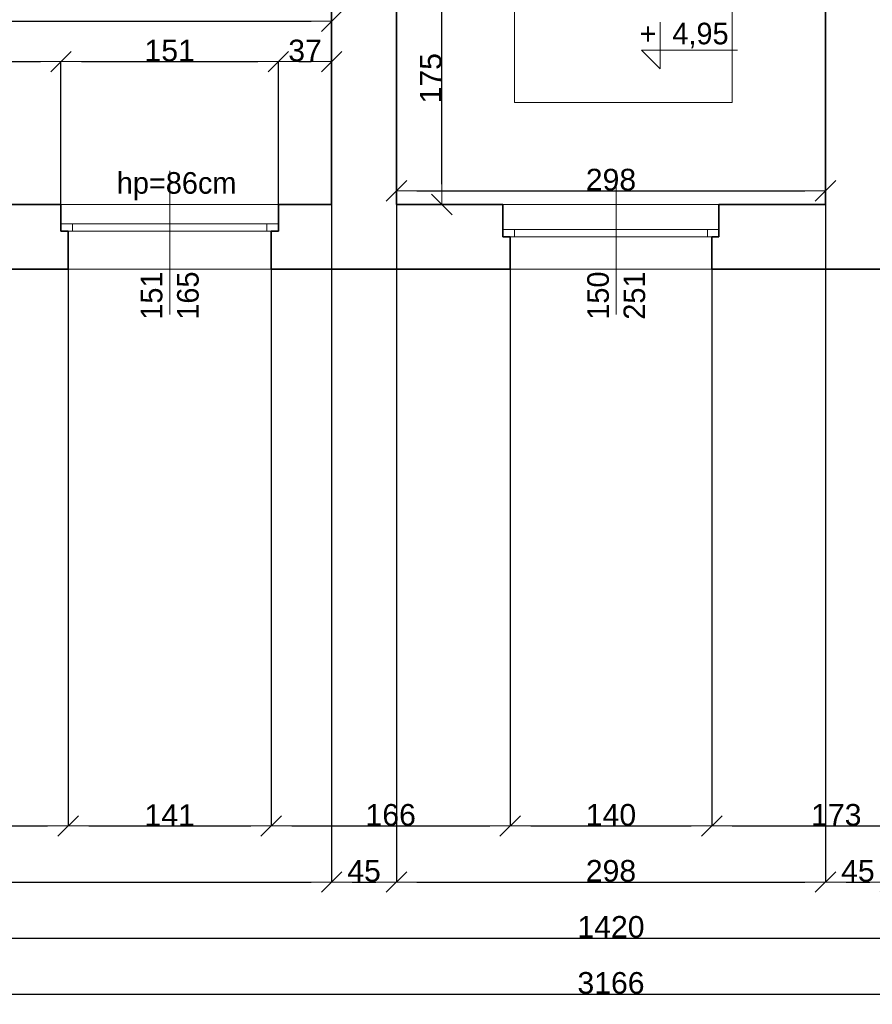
# Model space of a CAD drawing. Header units: metres. Extents: x 7506757 to 756746378, y 5735207 to 582114514.
# Tile 59 of 256: x 7538347 to 7544268, y 5850803 to 5857643. Entities that reach past the tile are written whole.
import ezdxf

# ---------------------------------------------------------------- set-up
doc = ezdxf.new("R2010")
doc.units = ezdxf.units.M
doc.header["$MEASUREMENT"] = 0
doc.header["$PDMODE"] = 2
doc.layers.get('0').update_dxf_attribs({"color": 250, "linetype": 'CONTINUOUS', "lineweight": 100, "plot": 0})
doc.layers.get('Defpoints').update_dxf_attribs({"linetype": 'CONTINUOUS'})
doc.layers.add('M_OCIANA', color=7, linetype='CONTINUOUS')
doc.layers.add('PWYMIAR', color=7, linetype='CONTINUOUS')
for name, color, linetype, lineweight in [('M_OCIANA1', 7, 'CONTINUOUS', 13), ('M_OCIANA6', 5, 'CONTINUOUS', 35), ('M_OPISY141', 7, 'CONTINUOUS', 0), ('m_umeblowanie1', 7, 'CONTINUOUS', 13), ('opis1', 7, 'CONTINUOUS', 13)]:
    doc.layers.add(name, color=color, linetype=linetype, lineweight=lineweight)
doc.styles.add('GENERATED_STYLE_1', font='arial.ttf')
doc.styles.add('GENERATED_STYLE_2', font='txt')
doc.dimstyles.new('GENERATED_STYLE__1', dxfattribs={"dimtxt": 150, "dimasz": 142.5, "dimexe": 0.18, "dimexo": 0, "dimgap": 0.09, "dimtad": 1, "dimdec": 0, "dimlfac": 0.1, "dimzin": 0, "dimdsep": 46, "dimtxsty": 'GENERATED_STYLE_1', "dimblk": 'ARROWHEAD_6', "dimblk1": 'ARROWHEAD_6', "dimblk2": 'ARROWHEAD_6', "dimcen": 0.09, "dimclrd": 251, "dimclre": 251, "dimclrt": 7, "dimazin": 0, "dimtfac": 1, "dimtdec": 4, "dimtmove": 0, "dimatfit": 3, "dimfxl": 0, "dimtolj": 1, "dimtzin": 0, "dimarcsym": 0})
doc.dimstyles.new('GENERATED_STYLE__2', dxfattribs={"dimtxt": 150, "dimasz": 142.5, "dimexe": 0.18, "dimexo": 0, "dimgap": 0.09, "dimtad": 1, "dimtih": 1, "dimtoh": 1, "dimdec": 0, "dimlfac": 0.1, "dimzin": 0, "dimdsep": 46, "dimtxsty": 'GENERATED_STYLE_1', "dimblk": 'ARROWHEAD_6', "dimblk1": 'ARROWHEAD_6', "dimblk2": 'ARROWHEAD_6', "dimcen": 0.09, "dimclrd": 251, "dimclre": 251, "dimclrt": 7, "dimazin": 0, "dimtfac": 1, "dimtdec": 4, "dimtmove": 0, "dimatfit": 3, "dimfxl": 0, "dimtolj": 1, "dimtzin": 0, "dimarcsym": 0})
doc.dimstyles.new('GENERATED_STYLE__4', dxfattribs={"dimtxt": 150, "dimasz": 142.5, "dimexe": 0.18, "dimexo": 0, "dimgap": 0.09, "dimtad": 1, "dimtih": 1, "dimtoh": 1, "dimdec": 0, "dimlfac": 0.1, "dimzin": 0, "dimdsep": 46, "dimtxsty": 'GENERATED_STYLE_1', "dimblk": 'ARROWHEAD_6', "dimblk1": 'ARROWHEAD_6', "dimblk2": 'ARROWHEAD_6', "dimcen": 0.09, "dimclrd": 251, "dimclre": 251, "dimclrt": 7, "dimazin": 0, "dimtfac": 1, "dimtdec": 4, "dimtmove": 2, "dimatfit": 3, "dimfxl": 0, "dimtolj": 1, "dimtzin": 0, "dimarcsym": 0})

# ---------------------------------------------------------------- blocks, each defined once
blk = doc.blocks.new('Polilinia_6', base_point=(602167.1, 309600.8))
at = {"layer": 'M_OCIANA1', "linetype": 'Continuous'}
blk.add_hatch(color=256, dxfattribs=at).paths.add_polyline_path([(602217.1, 309600.8), (602213.3, 309620), (602202.5, 309636.2), (602186.3, 309647), (602167.1, 309650.8), (602148, 309647), (602131.8, 309636.2), (602120.9, 309620), (602117.1, 309600.8), (602120.9, 309581.7), (602131.8, 309565.5), (602148, 309554.6), (602167.1, 309550.8), (602186.3, 309554.6), (602202.5, 309565.5), (602213.3, 309581.7)], flags=0)
at = {"layer": 'M_OCIANA1', "linetype": 'Continuous', "flags": 128}
blk.add_lwpolyline([(602167.1, 309550.8), (602167.1, 306088.9), (600654.7, 306088.9), (600654.7, 309570.8)], dxfattribs=at)
at = {"layer": 'M_OCIANA1', "linetype": 'Continuous'}
blk.add_circle((602167.1, 309600.8), 50, dxfattribs=at)
blk = doc.blocks.new('Polilinia_7', base_point=(602167.1, 309409.2))
at = {"layer": 'M_OCIANA1', "linetype": 'Continuous'}
blk.add_hatch(color=256, dxfattribs=at).paths.add_polyline_path([(600654.7, 309570.8), (600704.7, 309384.2), (600604.7, 309384.2)], flags=0)
for p, q in [((600654.7, 309570.8), (600604.7, 309384.2)), ((600654.7, 309570.8), (600704.7, 309384.2)), ((600704.7, 309384.2), (600604.7, 309384.2))]:
    blk.add_line(p, q, dxfattribs=at)
at = {"layer": 'M_OCIANA1', "linetype": 'Continuous', "flags": 128}
blk.add_lwpolyline([(602167.1, 309409.2), (602167.1, 306088.9), (600654.7, 306088.9), (600654.7, 309384.2)], dxfattribs=at)
blk = doc.blocks.new('ARROWHEAD_6')
at = {"color": 0, "linetype": 'Continuous', "lineweight": 0}
for p, q in [((-0.5, -0.5), (0.5, 0.5)), ((0, 0), (-1, 0))]:
    blk.add_line(p, q, dxfattribs=at)
blk = doc.blocks.new('*D4814')
at = {"layer": 'Defpoints', "color": 0, "linetype": 'Continuous', "transparency": 16777216}
for p in [(7540963.9, 5858113.8), (7541278.6, 5858113.8), (7540963.4, 5856359.1)]:
    blk.add_point(p, dxfattribs=at)
at = {"layer": 'PWYMIAR', "color": 251, "linetype": 'Continuous', "lineweight": -2, "transparency": 16777216}
for p, q in [((7540963.9, 5858113.8), (7541278.8, 5858113.8)), ((7541278.6, 5856501.6), (7541278.6, 5857971.3)), ((7540963.4, 5856359.1), (7541278.8, 5856359.1))]:
    blk.add_line(p, q, dxfattribs=at)
at = {"layer": 'PWYMIAR', "color": 251, "linetype": 'Continuous', "lineweight": -2, "transparency": 16777216, "xscale": 142.5, "yscale": 142.5, "zscale": 142.5}
for p, rotation in [((7541278.6, 5858113.8), 90), ((7541278.6, 5856359.1), 270)]:
    blk.add_blockref('ARROWHEAD_6', p, dxfattribs=dict(at, rotation=rotation))
at = {"layer": 'PWYMIAR', "color": 7, "linetype": 'Continuous', "lineweight": 13, "transparency": 16777216, "insert": (7541202, 5857236.5), "char_height": 150, "attachment_point": 5, "rotation": 90, "style": 'GENERATED_STYLE_1'}
blk.add_mtext('\\A1;175', dxfattribs=at)
blk = doc.blocks.new('*D4853')
at = {"layer": 'Defpoints', "color": 0, "linetype": 'Continuous', "transparency": 16777216}
for p in [(7543943.4, 5856454.6), (7540963.4, 5856359.1), (7543943.4, 5856359.1)]:
    blk.add_point(p, dxfattribs=at)
at = {"layer": 'PWYMIAR', "color": 251, "linetype": 'Continuous', "lineweight": -2, "transparency": 16777216}
for p, q in [((7540963.4, 5856359.1), (7540963.4, 5856454.8)), ((7541105.9, 5856454.6), (7543800.9, 5856454.6)), ((7543943.4, 5856359.1), (7543943.4, 5856454.8))]:
    blk.add_line(p, q, dxfattribs=at)
at = {"layer": 'PWYMIAR', "color": 251, "linetype": 'Continuous', "lineweight": -2, "transparency": 16777216, "xscale": 142.5, "yscale": 142.5, "zscale": 142.5, "rotation": 180}
blk.add_blockref('ARROWHEAD_6', (7540963.4, 5856454.6), dxfattribs=at)
at = {"layer": 'PWYMIAR', "color": 251, "linetype": 'Continuous', "lineweight": -2, "transparency": 16777216, "xscale": 142.5, "yscale": 142.5, "zscale": 142.5}
blk.add_blockref('ARROWHEAD_6', (7543943.4, 5856454.6), dxfattribs=at)
at = {"layer": 'PWYMIAR', "color": 7, "linetype": 'Continuous', "lineweight": 13, "transparency": 16777216, "insert": (7542453.4, 5856531.3), "char_height": 150, "attachment_point": 5, "style": 'GENERATED_STYLE_1'}
blk.add_mtext('\\A1;298', dxfattribs=at)
blk = doc.blocks.new('*D4856')
at = {"layer": 'Defpoints', "color": 0, "linetype": 'Continuous', "transparency": 16777216}
for p in [(7538633.4, 5857351.7), (7537273.4, 5856359.1), (7538633.4, 5856359.1)]:
    blk.add_point(p, dxfattribs=at)
at = {"layer": 'PWYMIAR', "color": 251, "linetype": 'Continuous', "lineweight": -2, "transparency": 16777216}
for p, q in [((7537273.4, 5856359.1), (7537273.4, 5857351.9)), ((7537415.9, 5857351.7), (7538490.9, 5857351.7)), ((7538633.4, 5856359.1), (7538633.4, 5857351.9))]:
    blk.add_line(p, q, dxfattribs=at)
at = {"layer": 'PWYMIAR', "color": 251, "linetype": 'Continuous', "lineweight": -2, "transparency": 16777216, "xscale": 142.5, "yscale": 142.5, "zscale": 142.5, "rotation": 180}
blk.add_blockref('ARROWHEAD_6', (7537273.4, 5857351.7), dxfattribs=at)
at = {"layer": 'PWYMIAR', "color": 251, "linetype": 'Continuous', "lineweight": -2, "transparency": 16777216, "xscale": 142.5, "yscale": 142.5, "zscale": 142.5}
blk.add_blockref('ARROWHEAD_6', (7538633.4, 5857351.7), dxfattribs=at)
at = {"layer": 'PWYMIAR', "color": 7, "linetype": 'Continuous', "lineweight": 13, "transparency": 16777216, "insert": (7537953.4, 5857428.4), "char_height": 150, "attachment_point": 5, "style": 'GENERATED_STYLE_1'}
blk.add_mtext('\\A1;136', dxfattribs=at)
blk = doc.blocks.new('*D4857')
at = {"layer": 'Defpoints', "color": 0, "linetype": 'Continuous', "transparency": 16777216}
for p in [(7540143.4, 5857351.7), (7538633.4, 5856359.1), (7540143.4, 5856359.1)]:
    blk.add_point(p, dxfattribs=at)
at = {"layer": 'PWYMIAR', "color": 251, "linetype": 'Continuous', "lineweight": -2, "transparency": 16777216}
for p, q in [((7538633.4, 5856359.1), (7538633.4, 5857351.9)), ((7538775.9, 5857351.7), (7540000.9, 5857351.7)), ((7540143.4, 5856359.1), (7540143.4, 5857351.9))]:
    blk.add_line(p, q, dxfattribs=at)
at = {"layer": 'PWYMIAR', "color": 251, "linetype": 'Continuous', "lineweight": -2, "transparency": 16777216, "xscale": 142.5, "yscale": 142.5, "zscale": 142.5, "rotation": 180}
blk.add_blockref('ARROWHEAD_6', (7538633.4, 5857351.7), dxfattribs=at)
at = {"layer": 'PWYMIAR', "color": 251, "linetype": 'Continuous', "lineweight": -2, "transparency": 16777216, "xscale": 142.5, "yscale": 142.5, "zscale": 142.5}
blk.add_blockref('ARROWHEAD_6', (7540143.4, 5857351.7), dxfattribs=at)
at = {"layer": 'PWYMIAR', "color": 7, "linetype": 'Continuous', "lineweight": 13, "transparency": 16777216, "insert": (7539388.4, 5857428.4), "char_height": 150, "attachment_point": 5, "style": 'GENERATED_STYLE_1'}
blk.add_mtext('\\A1;151', dxfattribs=at)
blk = doc.blocks.new('*D4858')
at = {"layer": 'Defpoints', "color": 0, "linetype": 'Continuous', "transparency": 16777216}
for p in [(7540513.4, 5857351.7), (7540143.4, 5856359.1), (7540513.4, 5856359.1)]:
    blk.add_point(p, dxfattribs=at)
at = {"layer": 'PWYMIAR', "color": 251, "linetype": 'Continuous', "lineweight": -2, "transparency": 16777216}
for p, q in [((7540143.4, 5856359.1), (7540143.4, 5857351.9)), ((7540285.9, 5857351.7), (7540370.9, 5857351.7)), ((7540513.4, 5856359.1), (7540513.4, 5857351.9))]:
    blk.add_line(p, q, dxfattribs=at)
at = {"layer": 'PWYMIAR', "color": 251, "linetype": 'Continuous', "lineweight": -2, "transparency": 16777216, "xscale": 142.5, "yscale": 142.5, "zscale": 142.5, "rotation": 180}
blk.add_blockref('ARROWHEAD_6', (7540143.4, 5857351.7), dxfattribs=at)
at = {"layer": 'PWYMIAR', "color": 251, "linetype": 'Continuous', "lineweight": -2, "transparency": 16777216, "xscale": 142.5, "yscale": 142.5, "zscale": 142.5}
blk.add_blockref('ARROWHEAD_6', (7540513.4, 5857351.7), dxfattribs=at)
at = {"layer": 'PWYMIAR', "color": 7, "linetype": 'Continuous', "lineweight": 13, "transparency": 16777216, "insert": (7540328.4, 5857428.4), "char_height": 150, "attachment_point": 5, "style": 'GENERATED_STYLE_1'}
blk.add_mtext('\\A1;37', dxfattribs=at)
blk = doc.blocks.new('*D4859')
at = {"layer": 'Defpoints', "color": 0, "linetype": 'Continuous', "transparency": 16777216}
for p in [(7540513.4, 5857632.3), (7535183.4, 5856359.1), (7540513.4, 5856359.1)]:
    blk.add_point(p, dxfattribs=at)
at = {"layer": 'PWYMIAR', "color": 251, "linetype": 'Continuous', "lineweight": -2, "transparency": 16777216}
for p, q in [((7535183.4, 5856359.1), (7535183.4, 5857632.5)), ((7535325.9, 5857632.3), (7540370.9, 5857632.3)), ((7540513.4, 5856359.1), (7540513.4, 5857632.5))]:
    blk.add_line(p, q, dxfattribs=at)
at = {"layer": 'PWYMIAR', "color": 251, "linetype": 'Continuous', "lineweight": -2, "transparency": 16777216, "xscale": 142.5, "yscale": 142.5, "zscale": 142.5, "rotation": 180}
blk.add_blockref('ARROWHEAD_6', (7535183.4, 5857632.3), dxfattribs=at)
at = {"layer": 'PWYMIAR', "color": 251, "linetype": 'Continuous', "lineweight": -2, "transparency": 16777216, "xscale": 142.5, "yscale": 142.5, "zscale": 142.5}
blk.add_blockref('ARROWHEAD_6', (7540513.4, 5857632.3), dxfattribs=at)
at = {"layer": 'PWYMIAR', "color": 7, "linetype": 'Continuous', "lineweight": 13, "transparency": 16777216, "insert": (7537848.4, 5857709.1), "char_height": 150, "attachment_point": 5, "style": 'GENERATED_STYLE_1'}
blk.add_mtext('\\A1;533', dxfattribs=at)
blk = doc.blocks.new('*D4867')
at = {"layer": 'Defpoints', "color": 0, "linetype": 'Continuous', "transparency": 16777216}
for p in [(7535353.4, 5853409.1), (7549553.4, 5853409.1), (7549553.4, 5851263.5)]:
    blk.add_point(p, dxfattribs=at)
at = {"layer": 'PWYMIAR', "color": 251, "linetype": 'Continuous', "lineweight": -2, "transparency": 16777216}
for p, q in [((7535353.4, 5853409.1), (7535353.4, 5851263.3)), ((7549553.4, 5853409.1), (7549553.4, 5851263.3)), ((7535495.9, 5851263.5), (7549410.9, 5851263.5))]:
    blk.add_line(p, q, dxfattribs=at)
at = {"layer": 'PWYMIAR', "color": 251, "linetype": 'Continuous', "lineweight": -2, "transparency": 16777216, "xscale": 142.5, "yscale": 142.5, "zscale": 142.5, "rotation": 180}
blk.add_blockref('ARROWHEAD_6', (7535353.4, 5851263.5), dxfattribs=at)
at = {"layer": 'PWYMIAR', "color": 251, "linetype": 'Continuous', "lineweight": -2, "transparency": 16777216, "xscale": 142.5, "yscale": 142.5, "zscale": 142.5}
blk.add_blockref('ARROWHEAD_6', (7549553.4, 5851263.5), dxfattribs=at)
at = {"layer": 'PWYMIAR', "color": 7, "linetype": 'Continuous', "lineweight": 13, "transparency": 16777216, "insert": (7542453.4, 5851340.2), "char_height": 150, "attachment_point": 5, "style": 'GENERATED_STYLE_1'}
blk.add_mtext('\\A1;1420', dxfattribs=at)
blk = doc.blocks.new('*D4874')
at = {"layer": 'Defpoints', "color": 0, "linetype": 'Continuous', "transparency": 16777216}
for p in [(7540513.4, 5856359.1), (7535353.4, 5853409.1), (7540513.4, 5851652.6)]:
    blk.add_point(p, dxfattribs=at)
at = {"layer": 'PWYMIAR', "color": 251, "linetype": 'Continuous', "lineweight": -2, "transparency": 16777216}
for p, q in [((7540513.4, 5856359.1), (7540513.4, 5851652.5)), ((7535353.4, 5853409.1), (7535353.4, 5851652.5)), ((7535495.9, 5851652.6), (7540370.9, 5851652.6))]:
    blk.add_line(p, q, dxfattribs=at)
at = {"layer": 'PWYMIAR', "color": 251, "linetype": 'Continuous', "lineweight": -2, "transparency": 16777216, "xscale": 142.5, "yscale": 142.5, "zscale": 142.5, "rotation": 180}
blk.add_blockref('ARROWHEAD_6', (7535353.4, 5851652.6), dxfattribs=at)
at = {"layer": 'PWYMIAR', "color": 251, "linetype": 'Continuous', "lineweight": -2, "transparency": 16777216, "xscale": 142.5, "yscale": 142.5, "zscale": 142.5}
blk.add_blockref('ARROWHEAD_6', (7540513.4, 5851652.6), dxfattribs=at)
at = {"layer": 'PWYMIAR', "color": 7, "linetype": 'Continuous', "lineweight": 13, "transparency": 16777216, "insert": (7537933.4, 5851729.3), "char_height": 150, "attachment_point": 5, "style": 'GENERATED_STYLE_1'}
blk.add_mtext('\\A1;516', dxfattribs=at)
blk = doc.blocks.new('*D4875')
at = {"layer": 'Defpoints', "color": 0, "linetype": 'Continuous', "transparency": 16777216}
for p in [(7540513.4, 5856359.1), (7540963.4, 5856359.1), (7540963.4, 5851652.6)]:
    blk.add_point(p, dxfattribs=at)
at = {"layer": 'PWYMIAR', "color": 251, "linetype": 'Continuous', "lineweight": -2, "transparency": 16777216}
for p, q in [((7540513.4, 5856359.1), (7540513.4, 5851652.5)), ((7540963.4, 5856359.1), (7540963.4, 5851652.5)), ((7540655.9, 5851652.6), (7540820.9, 5851652.6))]:
    blk.add_line(p, q, dxfattribs=at)
at = {"layer": 'PWYMIAR', "color": 251, "linetype": 'Continuous', "lineweight": -2, "transparency": 16777216, "xscale": 142.5, "yscale": 142.5, "zscale": 142.5, "rotation": 180}
blk.add_blockref('ARROWHEAD_6', (7540513.4, 5851652.6), dxfattribs=at)
at = {"layer": 'PWYMIAR', "color": 251, "linetype": 'Continuous', "lineweight": -2, "transparency": 16777216, "xscale": 142.5, "yscale": 142.5, "zscale": 142.5}
blk.add_blockref('ARROWHEAD_6', (7540963.4, 5851652.6), dxfattribs=at)
at = {"layer": 'PWYMIAR', "color": 7, "linetype": 'Continuous', "lineweight": 13, "transparency": 16777216, "insert": (7540738.4, 5851729), "char_height": 150, "attachment_point": 5, "style": 'GENERATED_STYLE_1'}
blk.add_mtext('\\A1;45', dxfattribs=at)
blk = doc.blocks.new('*D4876')
at = {"layer": 'Defpoints', "color": 0, "linetype": 'Continuous', "transparency": 16777216}
for p in [(7540963.4, 5856359.1), (7543943.4, 5856359.1), (7543943.4, 5851652.6)]:
    blk.add_point(p, dxfattribs=at)
at = {"layer": 'PWYMIAR', "color": 251, "linetype": 'Continuous', "lineweight": -2, "transparency": 16777216}
for p, q in [((7540963.4, 5856359.1), (7540963.4, 5851652.5)), ((7543943.4, 5856359.1), (7543943.4, 5851652.5)), ((7541105.9, 5851652.6), (7543800.9, 5851652.6))]:
    blk.add_line(p, q, dxfattribs=at)
at = {"layer": 'PWYMIAR', "color": 251, "linetype": 'Continuous', "lineweight": -2, "transparency": 16777216, "xscale": 142.5, "yscale": 142.5, "zscale": 142.5, "rotation": 180}
blk.add_blockref('ARROWHEAD_6', (7540963.4, 5851652.6), dxfattribs=at)
at = {"layer": 'PWYMIAR', "color": 251, "linetype": 'Continuous', "lineweight": -2, "transparency": 16777216, "xscale": 142.5, "yscale": 142.5, "zscale": 142.5}
blk.add_blockref('ARROWHEAD_6', (7543943.4, 5851652.6), dxfattribs=at)
at = {"layer": 'PWYMIAR', "color": 7, "linetype": 'Continuous', "lineweight": 13, "transparency": 16777216, "insert": (7542453.4, 5851729.3), "char_height": 150, "attachment_point": 5, "style": 'GENERATED_STYLE_1'}
blk.add_mtext('\\A1;298', dxfattribs=at)
blk = doc.blocks.new('*D4877')
at = {"layer": 'Defpoints', "color": 0, "linetype": 'Continuous', "transparency": 16777216}
for p in [(7543943.4, 5856359.1), (7544393.4, 5856359.1), (7544393.4, 5851652.6)]:
    blk.add_point(p, dxfattribs=at)
at = {"layer": 'PWYMIAR', "color": 251, "linetype": 'Continuous', "lineweight": -2, "transparency": 16777216}
for p, q in [((7543943.4, 5856359.1), (7543943.4, 5851652.5)), ((7544393.4, 5856359.1), (7544393.4, 5851652.5)), ((7544085.9, 5851652.6), (7544250.9, 5851652.6))]:
    blk.add_line(p, q, dxfattribs=at)
at = {"layer": 'PWYMIAR', "color": 251, "linetype": 'Continuous', "lineweight": -2, "transparency": 16777216, "xscale": 142.5, "yscale": 142.5, "zscale": 142.5, "rotation": 180}
blk.add_blockref('ARROWHEAD_6', (7543943.4, 5851652.6), dxfattribs=at)
at = {"layer": 'PWYMIAR', "color": 251, "linetype": 'Continuous', "lineweight": -2, "transparency": 16777216, "xscale": 142.5, "yscale": 142.5, "zscale": 142.5}
blk.add_blockref('ARROWHEAD_6', (7544393.4, 5851652.6), dxfattribs=at)
at = {"layer": 'PWYMIAR', "color": 7, "linetype": 'Continuous', "lineweight": 13, "transparency": 16777216, "insert": (7544168.4, 5851729), "char_height": 150, "attachment_point": 5, "style": 'GENERATED_STYLE_1'}
blk.add_mtext('\\A1;45', dxfattribs=at)
blk = doc.blocks.new('*D4912')
at = {"layer": 'Defpoints', "color": 0, "linetype": 'Continuous', "transparency": 16777216}
for p in [(7526623.4, 5853409.1), (7558283.4, 5853409.1), (7558283.4, 5850874.3)]:
    blk.add_point(p, dxfattribs=at)
at = {"layer": 'PWYMIAR', "color": 251, "linetype": 'Continuous', "lineweight": -2, "transparency": 16777216}
for p, q in [((7526623.4, 5853409.1), (7526623.4, 5850874.1)), ((7558283.4, 5853409.1), (7558283.4, 5850874.1)), ((7526765.9, 5850874.3), (7558140.9, 5850874.3))]:
    blk.add_line(p, q, dxfattribs=at)
at = {"layer": 'PWYMIAR', "color": 251, "linetype": 'Continuous', "lineweight": -2, "transparency": 16777216, "xscale": 142.5, "yscale": 142.5, "zscale": 142.5, "rotation": 180}
blk.add_blockref('ARROWHEAD_6', (7526623.4, 5850874.3), dxfattribs=at)
at = {"layer": 'PWYMIAR', "color": 251, "linetype": 'Continuous', "lineweight": -2, "transparency": 16777216, "xscale": 142.5, "yscale": 142.5, "zscale": 142.5}
blk.add_blockref('ARROWHEAD_6', (7558283.4, 5850874.3), dxfattribs=at)
at = {"layer": 'PWYMIAR', "color": 7, "linetype": 'Continuous', "lineweight": 13, "transparency": 16777216, "insert": (7542453.4, 5850951), "char_height": 150, "attachment_point": 5, "style": 'GENERATED_STYLE_1'}
blk.add_mtext('\\A1;3166', dxfattribs=at)
blk = doc.blocks.new('*D4979')
at = {"layer": 'Defpoints', "color": 0, "linetype": 'Continuous', "transparency": 16777216}
for p in [(7537223.4, 5855909.1), (7538683.4, 5855909.1), (7538683.4, 5852041.8)]:
    blk.add_point(p, dxfattribs=at)
at = {"layer": 'PWYMIAR', "color": 251, "linetype": 'Continuous', "lineweight": -2, "transparency": 16777216}
for p, q in [((7537223.4, 5855909.1), (7537223.4, 5852041.6)), ((7538683.4, 5855909.1), (7538683.4, 5852041.6)), ((7537365.9, 5852041.8), (7538540.9, 5852041.8))]:
    blk.add_line(p, q, dxfattribs=at)
at = {"layer": 'PWYMIAR', "color": 251, "linetype": 'Continuous', "lineweight": -2, "transparency": 16777216, "xscale": 142.5, "yscale": 142.5, "zscale": 142.5, "rotation": 180}
blk.add_blockref('ARROWHEAD_6', (7537223.4, 5852041.8), dxfattribs=at)
at = {"layer": 'PWYMIAR', "color": 251, "linetype": 'Continuous', "lineweight": -2, "transparency": 16777216, "xscale": 142.5, "yscale": 142.5, "zscale": 142.5}
blk.add_blockref('ARROWHEAD_6', (7538683.4, 5852041.8), dxfattribs=at)
at = {"layer": 'PWYMIAR', "color": 7, "linetype": 'Continuous', "lineweight": 13, "transparency": 16777216, "insert": (7537953.4, 5852118.5), "char_height": 150, "attachment_point": 5, "style": 'GENERATED_STYLE_1'}
blk.add_mtext('\\A1;146', dxfattribs=at)
blk = doc.blocks.new('*D4980')
at = {"layer": 'Defpoints', "color": 0, "linetype": 'Continuous', "transparency": 16777216}
for p in [(7538683.4, 5855909.1), (7540093.4, 5855909.1), (7540093.4, 5852041.8)]:
    blk.add_point(p, dxfattribs=at)
at = {"layer": 'PWYMIAR', "color": 251, "linetype": 'Continuous', "lineweight": -2, "transparency": 16777216}
for p, q in [((7538683.4, 5855909.1), (7538683.4, 5852041.6)), ((7540093.4, 5855909.1), (7540093.4, 5852041.6)), ((7538825.9, 5852041.8), (7539950.9, 5852041.8))]:
    blk.add_line(p, q, dxfattribs=at)
at = {"layer": 'PWYMIAR', "color": 251, "linetype": 'Continuous', "lineweight": -2, "transparency": 16777216, "xscale": 142.5, "yscale": 142.5, "zscale": 142.5, "rotation": 180}
blk.add_blockref('ARROWHEAD_6', (7538683.4, 5852041.8), dxfattribs=at)
at = {"layer": 'PWYMIAR', "color": 251, "linetype": 'Continuous', "lineweight": -2, "transparency": 16777216, "xscale": 142.5, "yscale": 142.5, "zscale": 142.5}
blk.add_blockref('ARROWHEAD_6', (7540093.4, 5852041.8), dxfattribs=at)
at = {"layer": 'PWYMIAR', "color": 7, "linetype": 'Continuous', "lineweight": 13, "transparency": 16777216, "insert": (7539388.4, 5852117.2), "char_height": 150, "attachment_point": 5, "style": 'GENERATED_STYLE_1'}
blk.add_mtext('\\A1;141', dxfattribs=at)
blk = doc.blocks.new('*D4981')
at = {"layer": 'Defpoints', "color": 0, "linetype": 'Continuous', "transparency": 16777216}
for p in [(7540093.4, 5855909.1), (7541753.4, 5855909.1), (7541753.4, 5852041.8)]:
    blk.add_point(p, dxfattribs=at)
at = {"layer": 'PWYMIAR', "color": 251, "linetype": 'Continuous', "lineweight": -2, "transparency": 16777216}
for p, q in [((7540093.4, 5855909.1), (7540093.4, 5852041.6)), ((7541753.4, 5855909.1), (7541753.4, 5852041.6)), ((7540235.9, 5852041.8), (7541610.9, 5852041.8))]:
    blk.add_line(p, q, dxfattribs=at)
at = {"layer": 'PWYMIAR', "color": 251, "linetype": 'Continuous', "lineweight": -2, "transparency": 16777216, "xscale": 142.5, "yscale": 142.5, "zscale": 142.5, "rotation": 180}
blk.add_blockref('ARROWHEAD_6', (7540093.4, 5852041.8), dxfattribs=at)
at = {"layer": 'PWYMIAR', "color": 251, "linetype": 'Continuous', "lineweight": -2, "transparency": 16777216, "xscale": 142.5, "yscale": 142.5, "zscale": 142.5}
blk.add_blockref('ARROWHEAD_6', (7541753.4, 5852041.8), dxfattribs=at)
at = {"layer": 'PWYMIAR', "color": 7, "linetype": 'Continuous', "lineweight": 13, "transparency": 16777216, "insert": (7540923.4, 5852118.5), "char_height": 150, "attachment_point": 5, "style": 'GENERATED_STYLE_1'}
blk.add_mtext('\\A1;166', dxfattribs=at)
blk = doc.blocks.new('*D4982')
at = {"layer": 'Defpoints', "color": 0, "linetype": 'Continuous', "transparency": 16777216}
for p in [(7541753.4, 5855909.1), (7543153.4, 5855909.1), (7543153.4, 5852041.8)]:
    blk.add_point(p, dxfattribs=at)
at = {"layer": 'PWYMIAR', "color": 251, "linetype": 'Continuous', "lineweight": -2, "transparency": 16777216}
for p, q in [((7541753.4, 5855909.1), (7541753.4, 5852041.6)), ((7543153.4, 5855909.1), (7543153.4, 5852041.6)), ((7541895.9, 5852041.8), (7543010.9, 5852041.8))]:
    blk.add_line(p, q, dxfattribs=at)
at = {"layer": 'PWYMIAR', "color": 251, "linetype": 'Continuous', "lineweight": -2, "transparency": 16777216, "xscale": 142.5, "yscale": 142.5, "zscale": 142.5, "rotation": 180}
blk.add_blockref('ARROWHEAD_6', (7541753.4, 5852041.8), dxfattribs=at)
at = {"layer": 'PWYMIAR', "color": 251, "linetype": 'Continuous', "lineweight": -2, "transparency": 16777216, "xscale": 142.5, "yscale": 142.5, "zscale": 142.5}
blk.add_blockref('ARROWHEAD_6', (7543153.4, 5852041.8), dxfattribs=at)
at = {"layer": 'PWYMIAR', "color": 7, "linetype": 'Continuous', "lineweight": 13, "transparency": 16777216, "insert": (7542453.4, 5852118.5), "char_height": 150, "attachment_point": 5, "style": 'GENERATED_STYLE_1'}
blk.add_mtext('\\A1;140', dxfattribs=at)
blk = doc.blocks.new('*D4983')
at = {"layer": 'Defpoints', "color": 0, "linetype": 'Continuous', "transparency": 16777216}
for p in [(7543153.4, 5855909.1), (7544883.4, 5855909.1), (7544883.4, 5852041.8)]:
    blk.add_point(p, dxfattribs=at)
at = {"layer": 'PWYMIAR', "color": 251, "linetype": 'Continuous', "lineweight": -2, "transparency": 16777216}
for p, q in [((7543153.4, 5855909.1), (7543153.4, 5852041.6)), ((7544883.4, 5855909.1), (7544883.4, 5852041.6)), ((7543295.9, 5852041.8), (7544740.9, 5852041.8))]:
    blk.add_line(p, q, dxfattribs=at)
at = {"layer": 'PWYMIAR', "color": 251, "linetype": 'Continuous', "lineweight": -2, "transparency": 16777216, "xscale": 142.5, "yscale": 142.5, "zscale": 142.5, "rotation": 180}
blk.add_blockref('ARROWHEAD_6', (7543153.4, 5852041.8), dxfattribs=at)
at = {"layer": 'PWYMIAR', "color": 251, "linetype": 'Continuous', "lineweight": -2, "transparency": 16777216, "xscale": 142.5, "yscale": 142.5, "zscale": 142.5}
blk.add_blockref('ARROWHEAD_6', (7544883.4, 5852041.8), dxfattribs=at)
at = {"layer": 'PWYMIAR', "color": 7, "linetype": 'Continuous', "lineweight": 13, "transparency": 16777216, "insert": (7544018.4, 5852118.5), "char_height": 150, "attachment_point": 5, "style": 'GENERATED_STYLE_1'}
blk.add_mtext('\\A1;173', dxfattribs=at)

msp = doc.modelspace()

# ---------------------------------------------------------------- linework, layer by layer
at = {"layer": 'M_OCIANA6', "linetype": 'Continuous'}
for p, q in [((7540513.4, 5856359.1), (7540513.4, 5863309.1)), ((7540963.4, 5856359.1), (7540963.4, 5863259.1)), ((7543943.4, 5856359.1), (7543943.4, 5863259.1)), ((7538633.4, 5856359.1), (7537273.4, 5856359.1)), ((7538633.4, 5856174.1), (7538633.4, 5856359.1)), ((7540513.4, 5856359.1), (7540143.4, 5856359.1)), ((7540143.4, 5856174.1), (7540143.4, 5856359.1)), ((7541703.4, 5856359.1), (7540963.4, 5856359.1)), ((7541703.4, 5856134.1), (7541703.4, 5856359.1)), ((7543943.4, 5856359.1), (7543203.4, 5856359.1)), ((7543203.4, 5856134.1), (7543203.4, 5856359.1)), ((7538633.4, 5856174.1), (7538683.4, 5856174.1)), ((7538683.4, 5856174.1), (7538683.4, 5855909.1)), ((7540143.4, 5856174.1), (7540093.4, 5856174.1)), ((7540093.4, 5856174.1), (7540093.4, 5855909.1)), ((7541703.4, 5856134.1), (7541753.4, 5856134.1)), ((7541753.4, 5856134.1), (7541753.4, 5855909.1)), ((7543153.4, 5856134.1), (7543153.4, 5855909.1)), ((7543203.4, 5856134.1), (7543153.4, 5856134.1)), ((7538683.4, 5855909.1), (7537223.4, 5855909.1)), ((7541753.4, 5855909.1), (7540093.4, 5855909.1)), ((7544883.4, 5855909.1), (7543153.4, 5855909.1))]:
    msp.add_line(p, q, dxfattribs=at)
at = {"layer": 'M_OPISY141', "linetype": 'Continuous'}
for p, q in [((7542795.1, 5857627.1), (7542795.1, 5857302.3)), ((7542795.1, 5857302.3), (7542664.6, 5857432.7)), ((7542664.6, 5857432.7), (7543332.8, 5857432.7)), ((7539388.4, 5855595.3), (7539388.4, 5856592.5)), ((7542489.4, 5855595.3), (7542489.4, 5856592.5))]:
    msp.add_line(p, q, dxfattribs=at)
at = {"layer": 'm_umeblowanie1', "linetype": 'Continuous'}
for p, q in [((7538633.4, 5856359.1), (7540143.4, 5856359.1)), ((7543203.4, 5856359.1), (7541703.4, 5856359.1)), ((7538633.4, 5856224.1), (7540143.4, 5856224.1)), ((7538683.4, 5856174.1), (7540093.4, 5856174.1)), ((7538713.4, 5856174.1), (7538713.4, 5856224.1)), ((7540063.4, 5856174.1), (7540063.4, 5856224.1)), ((7541703.4, 5856184.8), (7543203.4, 5856184.8)), ((7541783.4, 5856134.1), (7541783.4, 5856184.1)), ((7543123.4, 5856134.1), (7543123.4, 5856184.1)), ((7541703.4, 5856134.8), (7543153.4, 5856134.8)), ((7538683.4, 5855909.1), (7540093.4, 5855909.1)), ((7543153.4, 5855909.1), (7541753.4, 5855909.1))]:
    msp.add_line(p, q, dxfattribs=at)

# ---------------------------------------------------------------- block references
at = {"layer": 'M_OCIANA', "linetype": 'Continuous'}
for name, p in [('Polilinia_6', (7543295.8, 5860580)), ('Polilinia_7', (7543295.8, 5860388.4))]:
    msp.add_blockref(name, p, dxfattribs=at)

# ---------------------------------------------------------------- texts
at = {"layer": 'opis1', "linetype": 'Continuous', "char_height": 150, "style": 'GENERATED_STYLE_2'}
for s, insert, attachment_point in [('{+  4,95}', (7542651.3, 5857622.2), 1), ('{hp=86cm}', (7539852, 5856584.3), 3)]:
    msp.add_mtext(s, dxfattribs=dict(at, insert=insert, attachment_point=attachment_point))
at = {"layer": 'opis1', "linetype": 'Continuous', "char_height": 150, "width": 349.992, "attachment_point": 1, "rotation": 90, "line_spacing_factor": 1.007581, "style": 'GENERATED_STYLE_2'}
for s, insert in [('{151\\P165}', (7539187.6, 5855559.1)), ('{150\\P251}', (7542288.6, 5855559.1))]:
    msp.add_mtext(s, dxfattribs=dict(at, insert=insert))

# ---------------------------------------------------------------- dimensions: what is measured, and where the dimension line sits
at = {"layer": 'PWYMIAR', "color": 251, "linetype": 'Continuous', "lineweight": 13}
dim = msp.add_linear_dim(base=(7541278.6, 5858113.8), p1=(7540963.4, 5856359.1), p2=(7540963.9, 5858113.8), angle=90, dimstyle='GENERATED_STYLE__1', dxfattribs=at)
dim.commit()
dim.dimension.update_dxf_attribs({"geometry": '*D4814', "text_midpoint": (7541202, 5857236.5)})
for base, p1, p2, dimstyle, picture, middle in [((7540513.4, 5857632.3), (7535183.4, 5856359.1), (7540513.4, 5856359.1), 'GENERATED_STYLE__2', '*D4859', (7537848.4, 5857709.1)), ((7538633.4, 5857351.7), (7537273.4, 5856359.1), (7538633.4, 5856359.1), 'GENERATED_STYLE__2', '*D4856', (7537953.4, 5857428.4)), ((7540143.4, 5857351.7), (7538633.4, 5856359.1), (7540143.4, 5856359.1), 'GENERATED_STYLE__2', '*D4857', (7539388.4, 5857428.4)), ((7540513.4, 5857351.7), (7540143.4, 5856359.1), (7540513.4, 5856359.1), 'GENERATED_STYLE__4', '*D4858', (7540328.4, 5857428.4)), ((7543943.4, 5856454.6), (7540963.4, 5856359.1), (7543943.4, 5856359.1), 'GENERATED_STYLE__2', '*D4853', (7542453.4, 5856531.3)), ((7540513.4, 5851652.6), (7535353.4, 5853409.1), (7540513.4, 5856359.1), 'GENERATED_STYLE__2', '*D4874', (7537933.4, 5851729.3)), ((7540963.4, 5851652.6), (7540513.4, 5856359.1), (7540963.4, 5856359.1), 'GENERATED_STYLE__2', '*D4875', (7540738.4, 5851729)), ((7543943.4, 5851652.6), (7540963.4, 5856359.1), (7543943.4, 5856359.1), 'GENERATED_STYLE__2', '*D4876', (7542453.4, 5851729.3)), ((7544393.4, 5851652.6), (7543943.4, 5856359.1), (7544393.4, 5856359.1), 'GENERATED_STYLE__2', '*D4877', (7544168.4, 5851729)), ((7538683.4, 5852041.8), (7537223.4, 5855909.1), (7538683.4, 5855909.1), 'GENERATED_STYLE__2', '*D4979', (7537953.4, 5852118.5)), ((7540093.4, 5852041.8), (7538683.4, 5855909.1), (7540093.4, 5855909.1), 'GENERATED_STYLE__2', '*D4980', (7539388.4, 5852117.2)), ((7541753.4, 5852041.8), (7540093.4, 5855909.1), (7541753.4, 5855909.1), 'GENERATED_STYLE__2', '*D4981', (7540923.4, 5852118.5)), ((7543153.4, 5852041.8), (7541753.4, 5855909.1), (7543153.4, 5855909.1), 'GENERATED_STYLE__2', '*D4982', (7542453.4, 5852118.5)), ((7544883.4, 5852041.8), (7543153.4, 5855909.1), (7544883.4, 5855909.1), 'GENERATED_STYLE__2', '*D4983', (7544018.4, 5852118.5)), ((7558283.4, 5850874.3), (7526623.4, 5853409.1), (7558283.4, 5853409.1), 'GENERATED_STYLE__2', '*D4912', (7542453.4, 5850951)), ((7549553.4, 5851263.5), (7535353.4, 5853409.1), (7549553.4, 5853409.1), 'GENERATED_STYLE__2', '*D4867', (7542453.4, 5851340.2))]:
    dim = msp.add_linear_dim(base=base, p1=p1, p2=p2, dimstyle=dimstyle, dxfattribs=at)
    dim.commit()
    dim.dimension.update_dxf_attribs({"geometry": picture, "text_midpoint": middle})

doc.saveas('drawing.dxf')
